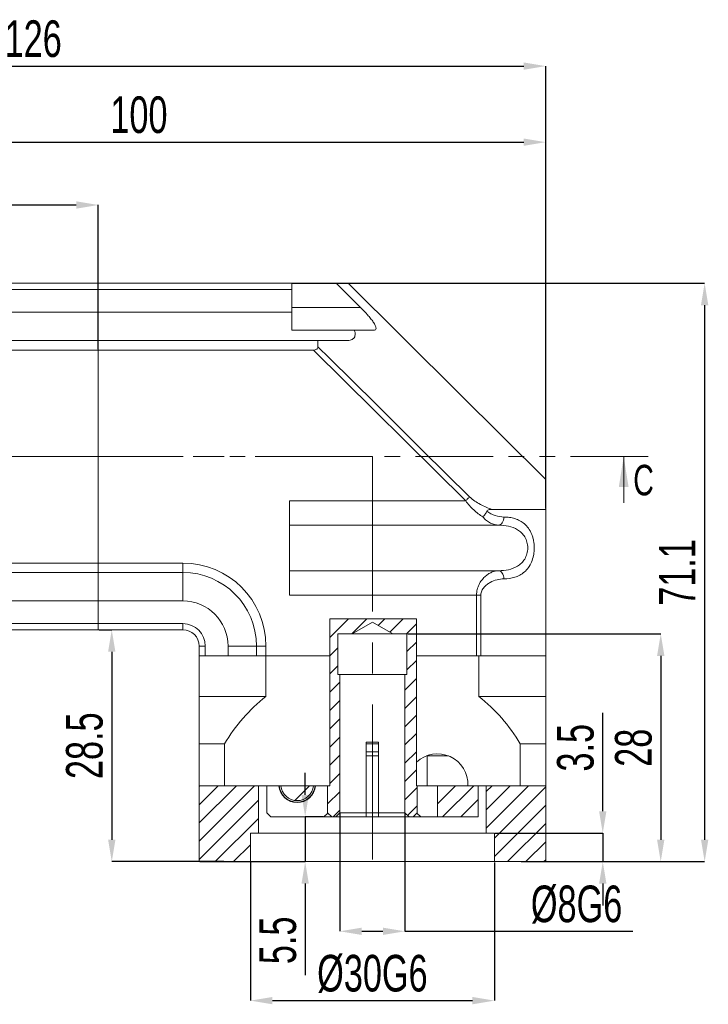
# Model space of a CAD drawing. Header units: millimetres. Extents: x 2549 to 2866, y 221 to 444.
# Tile 4 of 5: x 2691 to 2747, y 305 to 386. Entities that reach past the tile are written whole.
import ezdxf

# ---------------------------------------------------------------- set-up
doc = ezdxf.new("R2010")
doc.units = ezdxf.units.MM
for name, pattern in [('CENTER2', [28.575, 19.05, -3.175, 3.175, -3.175]), ('CENTERX2', [20.32, 12.7, -2.54, 2.54, -2.54]), ('PHANTOM', [12.7, 6.35, -1.27, 1.27, -1.27, 1.27, -1.27])]:
    doc.linetypes.add(name, pattern=pattern)
doc.layers.add('3中心线层', color=1, linetype='CENTER2')
doc.layers.add('6文字层', color=3, linetype='Continuous')
doc.styles.add('SLDTEXTSTYLE2', font='TXT', dxfattribs={"width": 0.7})
doc.dimstyles.new('SLDDIMSTYLE4', dxfattribs={"dimtxt": 3, "dimasz": 1.8, "dimexe": 0, "dimexo": 0.0625, "dimgap": 0.75, "dimtad": 1, "dimlfac": 1.5, "dimrnd": 1e-09, "dimzin": 12, "dimdsep": 46, "dimtxsty": 'SLDTEXTSTYLE2', "dimsah": 1, "dimcen": 0.09, "dimadec": 0, "dimazin": 3, "dimtfac": 1, "dimtofl": 0, "dimtmove": 0, "dimatfit": 3, "dimfxl": 1, "dimfrac": 2, "dimtolj": 1, "dimtzin": 12, "dimarcsym": 0})
doc.dimstyles.new('SLDDIMSTYLE5', dxfattribs={"dimtxt": 3, "dimasz": 1.8, "dimexe": 0, "dimexo": 0.0625, "dimgap": 0.75, "dimtad": 1, "dimlfac": 1.5, "dimrnd": 1e-09, "dimzin": 12, "dimdsep": 46, "dimtxsty": 'SLDTEXTSTYLE2', "dimsah": 1, "dimcen": 0.09, "dimadec": 0, "dimazin": 3, "dimtfac": 1, "dimtmove": 0, "dimatfit": 0, "dimfxl": 1, "dimfrac": 2, "dimtolj": 1, "dimtzin": 12, "dimarcsym": 0})
doc.dimstyles.new('SLDDIMSTYLE6', dxfattribs={"dimtxt": 3, "dimasz": 1.8, "dimexe": 0, "dimexo": 0.0625, "dimgap": 0.75, "dimtad": 1, "dimlfac": 1.5, "dimrnd": 1e-09, "dimzin": 12, "dimdsep": 46, "dimtxsty": 'SLDTEXTSTYLE2', "dimsah": 1, "dimcen": 0.09, "dimadec": 0, "dimazin": 3, "dimtfac": 1, "dimtofl": 0, "dimtmove": 0, "dimatfit": 3, "dimfxl": 1, "dimfrac": 2, "dimtolj": 1, "dimarcsym": 0})
doc.dimstyles.new('SLDDIMSTYLE7', dxfattribs={"dimtxt": 3, "dimasz": 1.8, "dimexe": 0, "dimexo": 0.0625, "dimgap": 0.75, "dimtad": 1, "dimlfac": 1.5, "dimrnd": 1e-09, "dimzin": 12, "dimdsep": 46, "dimtxsty": 'SLDTEXTSTYLE2', "dimsah": 1, "dimcen": 0.09, "dimadec": 0, "dimazin": 3, "dimtfac": 1, "dimtofl": 0, "dimtmove": 0, "dimatfit": 3, "dimfxl": 1, "dimfrac": 2, "dimtolj": 1, "dimarcsym": 0})
pattern_1 = [(45, (2566.3797, 224.4378), (-0.7483547, 0.7483547), [])]

# ---------------------------------------------------------------- blocks, each defined once
blk = doc.blocks.new('*D52')
at = {"layer": '6文字层', "color": 0, "lineweight": -2}
for p, q in [((2650.027, 354.372), (2650.027, 382.306)), ((2651.827, 382.306), (2732.227, 382.306)), ((2734.027, 346.039), (2734.027, 382.306))]:
    blk.add_line(p, q, dxfattribs=at)
at = {"layer": '6文字层', "color": 0}
for points in [[(2651.827, 382.606), (2651.827, 382.006), (2650.027, 382.306)], [(2732.227, 382.006), (2732.227, 382.606), (2734.027, 382.306)]]:
    blk.add_solid(points, dxfattribs=at)
at = {"layer": 'Defpoints', "color": 0}
for p in [(2734.027, 382.306), (2650.027, 354.309), (2734.027, 345.976)]:
    blk.add_point(p, dxfattribs=at)
at = {"layer": '6文字层', "color": 0, "insert": (2692.027, 386.056), "char_height": 3, "attachment_point": 2, "style": 'SLDTEXTSTYLE2'}
blk.add_mtext('\\A1;126', dxfattribs=at)
blk = doc.blocks.new('*D53')
at = {"layer": '6文字层', "color": 0, "lineweight": -2}
for p, q in [((2667.36, 362.365), (2667.36, 376.073)), ((2669.16, 376.073), (2732.227, 376.073)), ((2734.027, 346.039), (2734.027, 376.073))]:
    blk.add_line(p, q, dxfattribs=at)
at = {"layer": '6文字层', "color": 0}
for points in [[(2669.16, 376.373), (2669.16, 375.773), (2667.36, 376.073)], [(2732.227, 375.773), (2732.227, 376.373), (2734.027, 376.073)]]:
    blk.add_solid(points, dxfattribs=at)
at = {"layer": 'Defpoints', "color": 0}
for p in [(2734.027, 376.073), (2667.36, 362.302), (2734.027, 345.976)]:
    blk.add_point(p, dxfattribs=at)
at = {"layer": '6文字层', "color": 0, "insert": (2700.694, 379.823), "char_height": 3, "attachment_point": 2, "style": 'SLDTEXTSTYLE2'}
blk.add_mtext('\\A1;100', dxfattribs=at)
blk = doc.blocks.new('*D54')
at = {"layer": '6文字层', "color": 0, "lineweight": -2}
for p, q in [((2667.36, 362.365), (2667.36, 370.924)), ((2669.16, 370.924), (2695.56, 370.924)), ((2697.36, 359.098), (2697.36, 370.924))]:
    blk.add_line(p, q, dxfattribs=at)
at = {"layer": '6文字层', "color": 0}
for points in [[(2669.16, 371.224), (2669.16, 370.624), (2667.36, 370.924)], [(2695.56, 370.624), (2695.56, 371.224), (2697.36, 370.924)]]:
    blk.add_solid(points, dxfattribs=at)
at = {"layer": 'Defpoints', "color": 0}
for p in [(2697.36, 370.924), (2667.36, 362.302), (2697.36, 359.035)]:
    blk.add_point(p, dxfattribs=at)
at = {"layer": '6文字层', "color": 0, "insert": (2682.36, 374.674), "char_height": 3, "attachment_point": 2, "style": 'SLDTEXTSTYLE2'}
blk.add_mtext('\\A1;45', dxfattribs=at)
blk = doc.blocks.new('*D59')
at = {"layer": '6文字层', "color": 0, "lineweight": -2}
for p, q in [((2697.423, 336.109), (2698.466, 336.109)), ((2698.466, 334.309), (2698.466, 318.909)), ((2707.648, 317.109), (2698.466, 317.109))]:
    blk.add_line(p, q, dxfattribs=at)
at = {"layer": '6文字层', "color": 0}
for points in [[(2698.766, 334.309), (2698.166, 334.309), (2698.466, 336.109)], [(2698.166, 318.909), (2698.766, 318.909), (2698.466, 317.109)]]:
    blk.add_solid(points, dxfattribs=at)
at = {"layer": 'Defpoints', "color": 0}
for p in [(2697.36, 336.109), (2698.466, 317.109), (2707.711, 317.109)]:
    blk.add_point(p, dxfattribs=at)
at = {"layer": '6文字层', "color": 0, "insert": (2694.716, 326.609), "char_height": 3, "attachment_point": 2, "rotation": 90, "style": 'SLDTEXTSTYLE2'}
blk.add_mtext('\\A1;28.5', dxfattribs=at)
blk = doc.blocks.new('*D60')
at = {"layer": '6文字层', "color": 0, "lineweight": -2}
for p, q in [((2713.289, 364.509), (2747.055, 364.509)), ((2747.055, 362.709), (2747.055, 318.909)), ((2732.006, 317.109), (2747.055, 317.109))]:
    blk.add_line(p, q, dxfattribs=at)
at = {"layer": '6文字层', "color": 0}
for points in [[(2747.355, 362.709), (2746.755, 362.709), (2747.055, 364.509)], [(2746.755, 318.909), (2747.355, 318.909), (2747.055, 317.109)]]:
    blk.add_solid(points, dxfattribs=at)
at = {"layer": 'Defpoints', "color": 0}
for p in [(2713.227, 364.509), (2731.943, 317.109), (2747.055, 317.109)]:
    blk.add_point(p, dxfattribs=at)
at = {"layer": '6文字层', "color": 0, "insert": (2743.305, 340.809), "char_height": 3, "attachment_point": 2, "rotation": 90, "style": 'SLDTEXTSTYLE2'}
blk.add_mtext('\\A1;71.1', dxfattribs=at)
blk = doc.blocks.new('*D61')
at = {"layer": '6文字层', "color": 0, "lineweight": -2}
for p, q in [((2738.705, 321.243), (2738.705, 329.293)), ((2729.889, 319.443), (2738.705, 319.443)), ((2738.705, 319.443), (2738.705, 317.109)), ((2734.089, 317.109), (2738.705, 317.109)), ((2738.705, 315.309), (2738.705, 313.509))]:
    blk.add_line(p, q, dxfattribs=at)
at = {"layer": '6文字层', "color": 0}
for points in [[(2738.405, 321.243), (2739.005, 321.243), (2738.705, 319.443)], [(2739.005, 315.309), (2738.405, 315.309), (2738.705, 317.109)]]:
    blk.add_solid(points, dxfattribs=at)
at = {"layer": 'Defpoints', "color": 0}
for p in [(2729.827, 319.443), (2734.027, 317.109), (2738.705, 317.109)]:
    blk.add_point(p, dxfattribs=at)
at = {"layer": '6文字层', "color": 0, "insert": (2734.955, 326.443), "char_height": 3, "attachment_point": 2, "rotation": 90, "style": 'SLDTEXTSTYLE2'}
blk.add_mtext('\\A1;3.5', dxfattribs=at)
blk = doc.blocks.new('*D62')
at = {"layer": '6文字层', "color": 0, "lineweight": -2}
for p, q in [((2722.723, 335.776), (2743.457, 335.776)), ((2743.457, 333.976), (2743.457, 318.909)), ((2734.089, 317.109), (2743.457, 317.109))]:
    blk.add_line(p, q, dxfattribs=at)
at = {"layer": '6文字层', "color": 0}
for points in [[(2743.757, 333.976), (2743.157, 333.976), (2743.457, 335.776)], [(2743.157, 318.909), (2743.757, 318.909), (2743.457, 317.109)]]:
    blk.add_solid(points, dxfattribs=at)
at = {"layer": 'Defpoints', "color": 0}
for p in [(2722.66, 335.776), (2734.027, 317.109), (2743.457, 317.109)]:
    blk.add_point(p, dxfattribs=at)
at = {"layer": '6文字层', "color": 0, "insert": (2739.707, 326.443), "char_height": 3, "attachment_point": 2, "rotation": 90, "style": 'SLDTEXTSTYLE2'}
blk.add_mtext('\\A1;28', dxfattribs=at)
blk = doc.blocks.new('*D63')
at = {"layer": '6文字层', "color": 0, "lineweight": -2}
for p, q in [((2717.16, 321.047), (2717.16, 311.4)), ((2722.494, 321.047), (2722.494, 311.4)), ((2718.96, 311.4), (2720.694, 311.4)), ((2722.494, 311.4), (2741.161, 311.4))]:
    blk.add_line(p, q, dxfattribs=at)
at = {"layer": '6文字层', "color": 0}
for points in [[(2718.96, 311.7), (2718.96, 311.1), (2717.16, 311.4)], [(2720.694, 311.1), (2720.694, 311.7), (2722.494, 311.4)]]:
    blk.add_solid(points, dxfattribs=at)
at = {"layer": 'Defpoints', "color": 0}
for p in [(2717.16, 321.109), (2722.494, 321.109), (2722.494, 311.4)]:
    blk.add_point(p, dxfattribs=at)
at = {"layer": '6文字层', "color": 0, "insert": (2736.561, 315.15), "char_height": 3, "attachment_point": 2, "style": 'SLDTEXTSTYLE2'}
blk.add_mtext('\\A1;%%c8G6', dxfattribs=at)
blk = doc.blocks.new('*D64')
at = {"layer": '6文字层', "color": 0, "lineweight": -2}
for p, q in [((2709.827, 317.047), (2709.827, 305.718)), ((2729.827, 317.047), (2729.827, 305.718)), ((2711.627, 305.718), (2728.027, 305.718))]:
    blk.add_line(p, q, dxfattribs=at)
at = {"layer": '6文字层', "color": 0}
for points in [[(2711.627, 306.018), (2711.627, 305.418), (2709.827, 305.718)], [(2728.027, 305.418), (2728.027, 306.018), (2729.827, 305.718)]]:
    blk.add_solid(points, dxfattribs=at)
at = {"layer": 'Defpoints', "color": 0}
for p in [(2709.827, 317.109), (2729.827, 317.109), (2729.827, 305.718)]:
    blk.add_point(p, dxfattribs=at)
at = {"layer": '6文字层', "color": 0, "insert": (2719.827, 309.468), "char_height": 3, "attachment_point": 2, "style": 'SLDTEXTSTYLE2'}
blk.add_mtext('\\A1;%%c30G6', dxfattribs=at)
blk = doc.blocks.new('*D65')
at = {"layer": '6文字层', "color": 0, "lineweight": -2}
for p, q in [((2714.318, 322.576), (2714.318, 324.376)), ((2715.796, 320.776), (2714.318, 320.776)), ((2714.318, 320.776), (2714.318, 317.109)), ((2705.689, 317.109), (2714.318, 317.109)), ((2714.318, 315.309), (2714.318, 307.809))]:
    blk.add_line(p, q, dxfattribs=at)
at = {"layer": '6文字层', "color": 0}
for points in [[(2714.018, 322.576), (2714.618, 322.576), (2714.318, 320.776)], [(2714.618, 315.309), (2714.018, 315.309), (2714.318, 317.109)]]:
    blk.add_solid(points, dxfattribs=at)
at = {"layer": 'Defpoints', "color": 0}
for p in [(2715.858, 320.776), (2705.627, 317.109), (2714.318, 317.109)]:
    blk.add_point(p, dxfattribs=at)
at = {"layer": '6文字层', "color": 0, "insert": (2710.568, 310.659), "char_height": 3, "attachment_point": 2, "rotation": 90, "style": 'SLDTEXTSTYLE2'}
blk.add_mtext('\\A1;5.5', dxfattribs=at)

msp = doc.modelspace()

# ---------------------------------------------------------------- hatches: boundary and pattern name
at = {"linetype": 'Continuous', "lineweight": 0}
h = msp.add_hatch(dxfattribs=at)
h.set_pattern_fill('ANSI31', scale=0.333333, style=0)
h.set_pattern_definition(pattern_1)
h.paths.add_polyline_path([(2716.160192, 321.109487), (2716.493525, 320.776154), (2716.826858, 320.776154), (2717.160192, 321.109487), (2717.160192, 332.442821), (2716.993525, 332.442821), (2716.993525, 335.776154), (2718.160192, 335.776154), (2719.826858, 336.738404), (2721.493525, 335.776154), (2722.660192, 335.776154), (2722.660192, 332.442821), (2722.493525, 332.442821), (2722.493525, 321.109487), (2722.826858, 320.776154), (2723.160192, 320.776154), (2723.493525, 321.109487), (2723.493525, 323.332486), (2723.43995, 323.332486), (2723.43995, 337.006421), (2716.340104, 337.006421), (2716.340104, 323.332486), (2716.160192, 323.332486)], flags=0)
h = msp.add_hatch(dxfattribs=at)
h.set_pattern_fill('ANSI31', scale=0.333333, style=0)
h.set_pattern_definition(pattern_1)
h.paths.add_polyline_path([(2705.626858, 317.109487), (2709.826858, 317.109487), (2709.826858, 319.442821), (2710.493525, 319.442821), (2710.493525, 323.332486), (2705.626858, 323.332486)], flags=0)
h = msp.add_hatch(dxfattribs=at)
h.set_pattern_fill('ANSI31', style=0)
h.set_pattern_definition([(45, (2566.3797, 224.4378), (-2.245064, 2.245064), [])])
edge = h.paths.add_edge_path(flags=0)
edge.add_arc((2713.660192, 323.442821), 1.333333, 184.74669787, 355.25330213)
edge.add_line((2714.988952, 323.332486), (2712.331431, 323.332486))
h = msp.add_hatch(dxfattribs=at)
h.set_pattern_fill('ANSI31', scale=0.333333, style=0)
h.set_pattern_definition(pattern_1)
h.paths.add_polyline_path([(2728.493525, 323.332486), (2725.160192, 323.332486), (2725.160192, 320.776154), (2728.493525, 320.776154)], flags=0)
h = msp.add_hatch(dxfattribs=at)
h.set_pattern_fill('ANSI31', scale=0.333333, style=0)
h.set_pattern_definition(pattern_1)
h.paths.add_polyline_path([(2734.026858, 323.332486), (2729.160192, 323.332486), (2729.160192, 319.442821), (2729.826858, 319.442821), (2729.826858, 317.109487), (2734.026858, 317.109487)], flags=0)

# ---------------------------------------------------------------- linework, layer by layer
at = {"color": 7, "linetype": 'Continuous', "lineweight": 15}
for p, q in [((2697.360192, 364.509487), (2683.226859, 364.509487)), ((2697.360192, 364.003565), (2683.226859, 364.003565)), ((2713.226859, 364.509487), (2697.360192, 364.509487)), ((2697.360192, 364.509487), (2697.360192, 364.003565)), ((2713.226859, 364.003565), (2697.360192, 364.003565)), ((2697.360192, 364.003565), (2697.360192, 362.142821)), ((2713.226859, 364.509487), (2713.226859, 364.003565)), ((2716.859394, 364.509487), (2713.226859, 364.509487)), ((2713.226859, 364.003565), (2713.226859, 362.142821)), ((2718.851396, 362.530663), (2716.859394, 364.509487)), ((2718.851396, 362.530663), (2713.226859, 362.530663)), ((2697.360192, 362.142821), (2683.226859, 362.142821)), ((2713.226859, 362.142821), (2697.360192, 362.142821)), ((2697.360192, 362.142821), (2697.360192, 359.809487)), ((2713.226859, 362.142821), (2713.226859, 360.663996)), ((2713.226859, 360.663996), (2718.339718, 360.663996)), ((2697.360192, 359.809487), (2683.226859, 359.809487)), ((2697.360192, 359.809487), (2697.360192, 359.035184)), ((2715.360192, 359.809487), (2697.360192, 359.809487)), ((2715.36019, 359.809487), (2715.36018, 359.308797)), ((2697.360192, 359.035184), (2683.226859, 359.035184)), ((2715.001607, 359.035184), (2697.360192, 359.035184)), ((2697.360192, 341.583791), (2697.360192, 359.035184)), ((2727.473313, 346.68695), (2715.001607, 359.035184)), ((2713.026858, 346.68695), (2727.473313, 346.68695)), ((2713.026858, 338.953732), (2713.026858, 346.68695)), ((2734.026858, 345.97607), (2734.026858, 333.976154)), ((2730.170058, 344.68698), (2713.026858, 344.68698)), ((2697.360192, 341.583791), (2683.226859, 341.583791)), ((2704.293525, 341.583791), (2697.360192, 341.583791)), ((2697.360192, 340.809487), (2697.360192, 341.583791)), ((2704.293525, 340.809487), (2704.293525, 341.583791)), ((2697.360192, 340.809487), (2683.226859, 340.809487)), ((2704.293525, 340.809487), (2697.360192, 340.809487)), ((2697.360192, 338.476154), (2697.360192, 340.809487)), ((2704.293525, 338.476154), (2704.293525, 340.809487)), ((2713.026858, 340.953703), (2730.170058, 340.953703)), ((2728.362015, 338.953732), (2713.026858, 338.953732)), ((2728.717647, 338.953732), (2728.362015, 338.953732)), ((2728.362015, 333.976154), (2728.362015, 338.953732)), ((2728.717647, 338.953732), (2728.717647, 333.976154)), ((2697.360192, 338.476154), (2683.226859, 338.476154)), ((2704.293525, 338.476154), (2697.360192, 338.476154)), ((2697.360192, 336.61541), (2697.360192, 338.476154)), ((2697.360192, 336.61541), (2683.226859, 336.61541)), ((2704.293525, 336.61541), (2697.360192, 336.61541)), ((2697.360192, 336.109488), (2697.360192, 336.61541)), ((2704.293525, 336.109488), (2704.293525, 336.61541)), ((2723.439951, 337.006421), (2716.340104, 337.006421)), ((2716.340104, 337.006421), (2716.340104, 333.976154)), ((2719.826859, 336.738405), (2718.160191, 335.776154)), ((2721.493526, 335.776154), (2719.826859, 336.738405)), ((2723.439951, 333.976154), (2723.439951, 337.006421)), ((2697.360192, 336.109488), (2683.226859, 336.109488)), ((2704.293525, 336.109488), (2697.360192, 336.109488)), ((2718.160191, 335.776154), (2716.993525, 335.776154)), ((2716.993525, 335.776154), (2716.993525, 332.442821)), ((2718.160191, 335.776154), (2721.493526, 335.776154)), ((2722.660193, 335.776154), (2721.493526, 335.776154)), ((2722.660193, 332.442821), (2722.660193, 335.776154)), ((2705.626859, 334.776154), (2705.626859, 333.976154)), ((2705.626859, 334.776154), (2706.13278, 334.776154)), ((2706.13278, 334.776154), (2706.13278, 333.976154)), ((2707.993525, 334.776154), (2707.993525, 333.976154)), ((2707.993525, 334.776154), (2710.326858, 334.776154)), ((2710.326858, 334.776154), (2710.326858, 333.976154)), ((2710.326858, 334.776154), (2711.101162, 334.776154)), ((2711.101162, 334.776154), (2711.101162, 333.976154)), ((2705.626859, 330.642821), (2705.626859, 333.976154)), ((2705.626859, 333.976154), (2711.101162, 333.976154)), ((2705.626859, 333.976154), (2706.13278, 333.976154)), ((2710.326858, 333.976154), (2711.101162, 333.976154)), ((2711.101162, 333.976154), (2711.101162, 330.642821)), ((2716.340104, 333.976154), (2711.101162, 333.976154)), ((2716.340104, 333.976154), (2716.340104, 323.332487)), ((2728.552554, 333.976154), (2723.439951, 333.976154)), ((2723.439951, 325.256868), (2723.439951, 333.976154)), ((2728.362015, 333.976154), (2723.439951, 333.976154)), ((2728.552554, 330.642821), (2728.552554, 333.976154)), ((2728.552554, 333.976154), (2734.026858, 333.976154)), ((2728.717647, 333.976154), (2734.026858, 333.976154)), ((2734.026858, 333.976154), (2734.026858, 330.642821)), ((2716.993525, 332.442821), (2717.160192, 332.442821)), ((2717.160192, 332.442821), (2717.160192, 321.109487)), ((2717.160192, 332.442821), (2722.493526, 332.442821)), ((2722.493526, 321.109487), (2722.493526, 332.442821)), ((2722.493526, 332.442821), (2722.660193, 332.442821)), ((2705.626859, 326.767625), (2705.626859, 330.642821)), ((2705.626859, 330.642821), (2711.101162, 330.642821)), ((2728.552554, 330.642821), (2734.026858, 330.642821)), ((2734.026858, 330.642821), (2734.026858, 326.767625)), ((2720.326857, 326.909486), (2719.326858, 326.909486)), ((2719.326858, 326.909486), (2719.326858, 321.109487)), ((2720.326857, 321.109487), (2720.326857, 326.909486)), ((2707.71057, 326.767625), (2705.626859, 326.767625)), ((2705.626859, 323.332487), (2705.626859, 326.767625)), ((2707.71057, 326.767625), (2707.71057, 323.332487)), ((2720.326857, 326.776153), (2719.326858, 326.776153)), ((2719.326858, 326.109487), (2720.326857, 326.109487)), ((2731.943147, 323.332487), (2731.943147, 326.767625)), ((2734.026858, 326.767625), (2731.943147, 326.767625)), ((2734.026858, 326.767625), (2734.026858, 323.332487)), ((2720.326857, 325.776153), (2719.326858, 325.776153)), ((2723.439951, 323.332487), (2723.439951, 325.256868)), ((2724.311855, 325.776153), (2724.262664, 325.776153)), ((2724.311855, 325.776153), (2724.311855, 323.332487)), ((2726.05772, 325.776153), (2724.311855, 325.776153)), ((2705.626859, 323.332487), (2707.71057, 323.332487)), ((2705.626859, 317.109487), (2705.626859, 323.332487)), ((2716.340104, 323.332487), (2707.71057, 323.332487)), ((2710.493525, 319.44282), (2710.493525, 323.332487)), ((2711.174627, 323.332487), (2711.174627, 321.109487)), ((2716.160192, 321.109487), (2716.160192, 323.332487)), ((2724.311855, 323.332487), (2723.439951, 323.332487)), ((2723.493525, 323.332487), (2723.493525, 321.109487)), ((2724.311855, 323.332487), (2727.657757, 323.332487)), ((2725.160193, 323.332487), (2725.160193, 320.776153)), ((2731.943147, 323.332487), (2727.657757, 323.332487)), ((2728.493526, 323.332487), (2728.493526, 320.776153)), ((2729.160191, 323.332487), (2729.160191, 319.44282)), ((2731.943147, 323.332487), (2734.026858, 323.332487)), ((2734.026858, 323.332487), (2734.026858, 317.109487)), ((2711.174627, 321.109487), (2711.508539, 320.776153)), ((2711.508539, 320.776153), (2715.858231, 320.776153)), ((2715.858231, 320.776153), (2716.177244, 321.092435)), ((2716.493525, 320.776153), (2715.858231, 320.776153)), ((2716.493525, 320.776153), (2716.160192, 321.109487)), ((2716.826859, 320.776153), (2716.493525, 320.776153)), ((2717.160192, 321.109487), (2716.826859, 320.776153)), ((2719.326858, 320.776153), (2716.826859, 320.776153)), ((2717.160192, 321.109487), (2719.326858, 321.109487)), ((2720.326857, 320.776153), (2719.326555, 320.776153)), ((2719.326858, 321.109487), (2720.330143, 321.109487)), ((2720.326857, 321.109487), (2722.493526, 321.109487)), ((2722.826857, 320.776153), (2720.326857, 320.776153)), ((2722.826857, 320.776153), (2722.493526, 321.109487)), ((2723.160191, 320.776153), (2722.826857, 320.776153)), ((2723.493525, 321.109487), (2723.160191, 320.776153)), ((2723.795485, 320.776153), (2723.160191, 320.776153)), ((2723.476474, 321.092435), (2723.795485, 320.776153)), ((2723.795485, 320.776153), (2725.160193, 320.776153)), ((2728.493526, 320.776153), (2725.160193, 320.776153)), ((2709.826858, 317.109487), (2709.826858, 319.44282)), ((2709.826858, 319.44282), (2710.493525, 319.44282)), ((2729.160191, 319.44282), (2710.493525, 319.44282)), ((2729.160191, 319.44282), (2729.826859, 319.44282)), ((2729.826859, 319.44282), (2729.826859, 317.109487)), ((2705.626859, 317.109487), (2709.826858, 317.109487)), ((2729.826859, 317.109487), (2709.826858, 317.109487)), ((2729.826859, 317.109487), (2734.026858, 317.109487))]:
    msp.add_line(p, q, dxfattribs=at)
at = {"color": 7, "linetype": 'Continuous', "lineweight": 0}
msp.add_line((2740.420762, 346.509487), (2740.420762, 350.309487), dxfattribs=at)
at = {"color": 7, "linetype": 'Continuous', "lineweight": 15, "flags": 128}
for points in [[(2734.034597, 348.419567), (2726.931129, 355.47822), (2717.835024, 364.516936)], [(2715.360192, 359.308793), (2716.307808, 358.370816), (2720.098271, 354.618905), (2723.943784, 350.8125), (2727.789299, 347.006094)], [(2727.789299, 347.006094), (2727.755968, 346.97243), (2727.720227, 346.936331), (2727.682378, 346.898105), (2727.642746, 346.858077), (2727.601669, 346.816589), (2727.559498, 346.773995), (2727.516591, 346.730659), (2727.473313, 346.68695)], [(2729.622169, 345.976112), (2730.650471, 345.976087), (2731.611971, 345.976061), (2732.909157, 345.976024), (2734.026858, 345.975987)], [(2730.601024, 345.353636), (2730.592436, 345.223919), (2730.567705, 345.099159), (2730.52777, 344.984128), (2730.474163, 344.883221), (2730.408931, 344.800296), (2730.334567, 344.738523), (2730.253917, 344.700264), (2730.170058, 344.68698)], [(2730.601024, 340.287046), (2730.592436, 340.416763), (2730.567705, 340.541523), (2730.52777, 340.656555), (2730.474163, 340.757462), (2730.408931, 340.840386), (2730.334567, 340.902159), (2730.253917, 340.940419), (2730.170058, 340.953703)]]:
    msp.add_lwpolyline(points, dxfattribs=at)
at = {"color": 7, "linetype": 'Continuous', "lineweight": 15}
for centre, radius, start, end in [((2704.293525, 334.776154), 6.807637, 0, 90), ((2704.293525, 334.776154), 6.033333, 0, 90), ((2704.293525, 334.776154), 3.7, 0, 90), ((2704.293525, 334.776154), 1.839255, 0, 90), ((2704.293525, 334.776154), 1.333333, 0, 90), ((2719.826858, 319.587405), 14.084034, 128.28293559, 149.34864262), ((2719.826858, 319.587405), 14.084034, 30.65135738, 51.71706441), ((2725.160192, 323.442821), 2.5, 357.47050106, 133.47962299), ((2713.660192, 323.442821), 1.5, 184.21827192, 355.78172808), ((2713.660192, 323.442821), 1.333333, 184.74669787, 355.25330213)]:
    msp.add_arc(centre, radius, start, end, dxfattribs=at)
at = {"color": 8, "linetype": 'Continuous', "lineweight": 15}
msp.add_arc((2713.660192, 323.442821), 1.466667, 184.31432131, 355.68567869, dxfattribs=at)
at = {"color": 7, "linetype": 'Continuous', "lineweight": 15}
for points, knots in [([(2716.859394, 364.509487), (2717.078344, 364.509487), (2717.437806, 364.509487), (2717.708286, 364.509487), (2717.834079, 364.509487), (2717.829394, 364.509487), (2717.827622, 364.509487)], [0, 0, 0, 0, 0.3739961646, 0.6140118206, 0.8540284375, 1, 1, 1, 1]), ([(2719.926351, 360.663996), (2719.99028, 360.663996), (2720.041397, 360.676586), (2720.1107, 360.734579), (2720.126733, 360.77847), (2720.1215, 360.868008), (2720.114749, 360.901715), (2720.092374, 360.974206), (2720.076745, 361.013283), (2720.017529, 361.138556), (2719.963149, 361.229701), (2719.834221, 361.420805), (2719.759154, 361.521333), (2719.599231, 361.722187), (2719.513511, 361.823748), (2719.242337, 362.131601), (2719.049828, 362.333544), (2718.851396, 362.530663)], [0, 0, 0, 0, 0.125, 0.125, 0.25, 0.25, 0.3125, 0.3125, 0.375, 0.375, 0.5, 0.5, 0.625, 0.625, 0.75, 0.75, 1, 1, 1, 1]), ([(2717.615327, 359.809487), (2717.753087, 359.809487), (2717.881312, 359.820966), (2718.053331, 359.863601), (2718.107553, 359.882313), (2718.204707, 359.929607), (2718.247897, 359.958162), (2718.321486, 360.027242), (2718.351887, 360.068198), (2718.395293, 360.160722), (2718.408753, 360.212543), (2718.417955, 360.328565), (2718.413517, 360.390698), (2718.38837, 360.522332), (2718.367294, 360.592669), (2718.339718, 360.663996)], [0, 0, 0, 0, 0.25, 0.25, 0.375, 0.375, 0.5, 0.5, 0.625, 0.625, 0.75, 0.75, 0.875, 0.875, 1, 1, 1, 1]), ([(2715.001607, 359.035184), (2715.047657, 359.035184), (2715.093709, 359.038915), (2715.182373, 359.058891), (2715.224972, 359.075509), (2715.295263, 359.125298), (2715.32199, 359.158417), (2715.354236, 359.231736), (2715.360179, 359.270007), (2715.360181, 359.308797)], [0, 0, 0, 0, 0.25, 0.25, 0.5, 0.5, 0.75, 0.75, 1, 1, 1, 1]), ([(2734.026858, 348.411779), (2734.026858, 348.414898), (2734.026858, 348.424521), (2734.026858, 348.310393), (2734.026858, 348.080347), (2734.026858, 347.729458), (2734.026858, 347.258967), (2734.026858, 346.682623), (2734.026858, 346.209706), (2734.026858, 345.976154)], [0, 0, 0, 0, 0.07476561, 0.230634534, 0.382612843, 0.534587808, 0.690991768, 0.847394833, 1, 1, 1, 1]), ([(2727.789299, 347.006094), (2727.921577, 346.875161), (2728.064843, 346.763021), (2728.362706, 346.558341), (2728.518555, 346.465926), (2728.831001, 346.299591), (2728.988371, 346.225183), (2729.304416, 346.090302), (2729.4644, 346.029438), (2729.622169, 345.976154)], [0, 0, 0, 0, 0.25, 0.25, 0.5, 0.5, 0.75, 0.75, 1, 1, 1, 1]), ([(2728.877707, 345.353971), (2728.623363, 345.520516), (2728.369781, 345.713931), (2728.0084, 346.047396), (2727.892627, 346.16448), (2727.672924, 346.413315), (2727.568915, 346.544967), (2727.473314, 346.68695)], [0, 0, 0, 0, 0.5, 0.5, 0.75, 0.75, 1, 1, 1, 1]), ([(2729.205393, 345.83596), (2729.185568, 345.790653), (2729.163383, 345.745979), (2729.114543, 345.657825), (2729.087497, 345.613821), (2729.031132, 345.530885), (2729.00173, 345.491676), (2728.940422, 345.417886), (2728.908671, 345.383645), (2728.877707, 345.353971)], [0, 0, 0, 0, 0.25, 0.25, 0.5, 0.5, 0.75, 0.75, 1, 1, 1, 1]), ([(2729.622169, 345.976154), (2729.548138, 345.976154), (2729.473835, 345.973087), (2729.362742, 345.950242), (2729.325753, 345.939537), (2729.256808, 345.903519), (2729.222986, 345.876164), (2729.205393, 345.83596)], [0, 0, 0, 0, 0.5, 0.5, 0.75, 0.75, 1, 1, 1, 1]), ([(2729.205393, 345.83596), (2729.312791, 345.751307), (2729.42505, 345.681344), (2729.655367, 345.561985), (2729.774114, 345.512694), (2730.128627, 345.395244), (2730.365015, 345.354688), (2730.601025, 345.353637)], [0, 0, 0, 0, 0.25, 0.25, 0.5, 0.5, 1, 1, 1, 1]), ([(2730.170058, 344.68698), (2729.950883, 344.688505), (2729.729413, 344.745948), (2729.396924, 344.913433), (2729.287175, 344.982857), (2729.075973, 345.147651), (2728.974159, 345.242957), (2728.877707, 345.353971)], [0, 0, 0, 0, 0.5, 0.5, 0.75, 0.75, 1, 1, 1, 1]), ([(2730.170058, 340.953703), (2730.448426, 340.954654), (2730.718251, 340.979247), (2731.238887, 341.094438), (2731.492463, 341.186422), (2731.834844, 341.39649), (2731.944297, 341.47975), (2732.143532, 341.674127), (2732.233009, 341.784305), (2732.387443, 342.038994), (2732.450028, 342.1802), (2732.515338, 342.411472), (2732.532222, 342.491799), (2732.554695, 342.653927), (2732.560349, 342.735305), (2732.560803, 342.980373), (2732.537874, 343.146959), (2732.453157, 343.451743), (2732.39032, 343.595605), (2732.238085, 343.849276), (2732.147262, 343.962289), (2731.948422, 344.157511), (2731.840528, 344.240262), (2731.494914, 344.453618), (2731.246621, 344.544011), (2730.721615, 344.661202), (2730.448979, 344.686026), (2730.170058, 344.68698)], [0, 0, 0, 0, 0.125, 0.125, 0.25, 0.25, 0.3125, 0.3125, 0.375, 0.375, 0.4375, 0.4375, 0.46875, 0.46875, 0.5, 0.5, 0.5625, 0.5625, 0.625, 0.625, 0.6875, 0.6875, 0.75, 0.75, 0.875, 0.875, 1, 1, 1, 1]), ([(2730.601025, 345.353637), (2730.756214, 345.352945), (2730.908885, 345.342872), (2731.209166, 345.300776), (2731.357521, 345.268445), (2731.642472, 345.178985), (2731.779375, 345.122014), (2732.041678, 344.979205), (2732.167948, 344.892681), (2732.403876, 344.686373), (2732.512387, 344.567966), (2732.709022, 344.293989), (2732.795604, 344.140001), (2732.902974, 343.885875), (2732.935386, 343.796272), (2732.991191, 343.611958), (2733.014661, 343.517326), (2733.071642, 343.22572), (2733.091393, 343.0186), (2733.090905, 342.713547), (2733.085916, 342.611995), (2733.06605, 342.409159), (2733.051096, 342.30824), (2732.993208, 342.016952), (2732.936577, 341.832793), (2732.791128, 341.491706), (2732.704847, 341.340057), (2732.509054, 341.068925), (2732.398443, 340.948931), (2732.163765, 340.744997), (2732.038746, 340.659513), (2731.774059, 340.516153), (2731.635648, 340.459191), (2731.211588, 340.327175), (2730.913719, 340.288439), (2730.601025, 340.287046)], [0, 0, 0, 0, 0.0625, 0.0625, 0.125, 0.125, 0.1875, 0.1875, 0.25, 0.25, 0.3125, 0.3125, 0.375, 0.375, 0.40625, 0.40625, 0.4375, 0.4375, 0.5, 0.5, 0.53125, 0.53125, 0.5625, 0.5625, 0.625, 0.625, 0.6875, 0.6875, 0.75, 0.75, 0.8125, 0.8125, 0.875, 0.875, 1, 1, 1, 1]), ([(2728.362015, 338.953733), (2728.362015, 339.109363), (2728.381488, 339.263039), (2728.453251, 339.555802), (2728.505163, 339.694026), (2728.630208, 339.948202), (2728.702345, 340.062988), (2728.860794, 340.273055), (2728.946562, 340.367168), (2729.122771, 340.532212), (2729.214021, 340.604126), (2729.401497, 340.728853), (2729.4984, 340.781819), (2729.787112, 340.908299), (2729.978986, 340.952373), (2730.170058, 340.953703)], [0, 0, 0, 0, 0.125, 0.125, 0.25, 0.25, 0.375, 0.375, 0.5, 0.5, 0.625, 0.625, 0.75, 0.75, 1, 1, 1, 1]), ([(2730.601025, 340.287046), (2730.414749, 340.286216), (2730.22777, 340.260328), (2729.852599, 340.16174), (2729.664269, 340.088691), (2729.394916, 339.939576), (2729.306898, 339.883082), (2729.136359, 339.751668), (2729.055579, 339.678173), (2728.90936, 339.509561), (2728.843186, 339.413053), (2728.771158, 339.251629), (2728.751355, 339.193877), (2728.724726, 339.075953), (2728.717646, 339.015619), (2728.717646, 338.953733)], [0, 0, 0, 0, 0.25, 0.25, 0.5, 0.5, 0.625, 0.625, 0.75, 0.75, 0.875, 0.875, 0.9375, 0.9375, 1, 1, 1, 1]), ([(2719.326858, 321.109487), (2719.326858, 321.074352), (2719.326858, 320.963333), (2719.326858, 320.85215), (2719.326858, 320.776153)], [0, 0, 0, 0, 0.316475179, 1, 1, 1, 1]), ([(2720.326857, 320.776153), (2720.326857, 320.85215), (2720.326857, 320.963333), (2720.326857, 321.074352), (2720.326857, 321.109487)], [0, 0, 0, 0, 0.683524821, 1, 1, 1, 1])]:
    msp.add_open_spline(points, degree=3, knots=knots, dxfattribs=at)
for points in [[(2718.339718, 360.663996), (2718.943063, 360.663996), (2719.472857, 360.663996), (2719.926351, 360.663996)], [(2715.360192, 359.809487), (2716.166534, 359.809487), (2716.918208, 359.809487), (2717.615327, 359.809487)]]:
    msp.add_open_spline(points, degree=3, dxfattribs=at)
at = {"color": 7, "linetype": 'Continuous', "lineweight": 0}
msp.add_solid([(2740.420762, 350.309487), (2740.020762, 347.809487), (2740.820762, 347.809487)], dxfattribs=at)
at = {"layer": '3中心线层', "linetype": 'PHANTOM', "lineweight": 0}
msp.add_line((2742.420762, 350.309487), (2636.489879, 350.309487), dxfattribs=at)
at = {"layer": '3中心线层', "linetype": 'CENTERX2', "lineweight": 0}
for p, q in [((2649.258025, 350.309487), (2719.826858, 350.309487)), ((2719.826858, 350.309487), (2719.826858, 315.33171))]:
    msp.add_line(p, q, dxfattribs=at)

# ---------------------------------------------------------------- texts
at = {"color": 7, "linetype": 'Continuous', "insert": (2741.203216, 349.628058), "char_height": 2.5, "attachment_point": 1, "style": 'SLDTEXTSTYLE2'}
msp.add_mtext('C', dxfattribs=at)

# ---------------------------------------------------------------- dimensions: what is measured, and where the dimension line sits
at = {"layer": '6文字层'}
for base, p1, p2, picture, middle in [((2734.026858, 382.30619), (2650.026858, 354.309487), (2734.026858, 345.97607), '*D52', (2692.026858, 382.30619)), ((2734.026858, 376.073151), (2667.360192, 362.302263), (2734.026858, 345.97607), '*D53', (2700.693525, 376.073151)), ((2697.360192, 370.924118), (2667.360192, 362.302263), (2697.360192, 359.035184), '*D54', (2682.360192, 370.924118))]:
    dim = msp.add_linear_dim(base=base, p1=p1, p2=p2, dimstyle='SLDDIMSTYLE4', dxfattribs=at)
    dim.commit()
    dim.dimension.update_dxf_attribs({"geometry": picture, "text_midpoint": middle, "dimtype": 160})
for base, p1, p2, dimstyle, picture, middle in [((2747.055194, 317.109487), (2713.226858, 364.509487), (2731.943147, 317.109487), 'SLDDIMSTYLE4', '*D60', (2747.055194, 340.809487)), ((2698.466174, 317.109487), (2697.360192, 336.109487), (2707.71057, 317.109487), 'SLDDIMSTYLE4', '*D59', (2698.466174, 326.609487)), ((2743.456834, 317.109487), (2722.660192, 335.776154), (2734.026858, 317.109487), 'SLDDIMSTYLE4', '*D62', (2743.456834, 326.442821)), ((2738.705256, 317.109487), (2729.826858, 319.442821), (2734.026858, 317.109487), 'SLDDIMSTYLE5', '*D61', (2738.705256, 326.442821)), ((2714.317958, 317.109487), (2715.858231, 320.776154), (2705.626858, 317.109487), 'SLDDIMSTYLE5', '*D65', (2714.317958, 310.659487))]:
    dim = msp.add_linear_dim(base=base, p1=p1, p2=p2, angle=90, dimstyle=dimstyle, dxfattribs=at)
    dim.commit()
    dim.dimension.update_dxf_attribs({"geometry": picture, "text_midpoint": middle, "dimtype": 160})
for base, p1, p2, dimstyle, picture, middle in [((2722.493525, 311.400116), (2717.160192, 321.109487), (2722.493525, 321.109487), 'SLDDIMSTYLE6', '*D63', (2736.560506, 311.400116)), ((2729.826858, 305.717715), (2709.826858, 317.109487), (2729.826858, 317.109487), 'SLDDIMSTYLE7', '*D64', (2719.826858, 305.717715))]:
    dim = msp.add_linear_dim(base=base, p1=p1, p2=p2, text='%%c<>G6', dimstyle=dimstyle, dxfattribs=at)
    dim.commit()
    dim.dimension.update_dxf_attribs({"geometry": picture, "text_midpoint": middle, "dimtype": 160})

doc.saveas('drawing.dxf')
